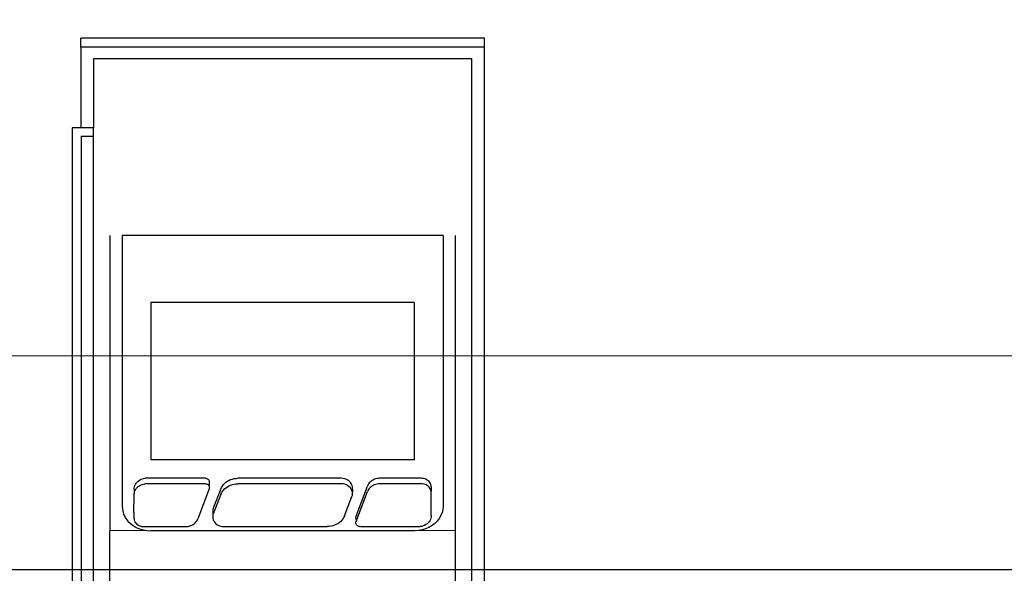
# Model space of a CAD drawing. Header units: millimetres. Extents: x 3351592 to 3400404, y -498420 to -470360.
# Tile 9 of 43: x 3354952 to 3355080, y -482180 to -482109. Entities that reach past the tile are written whole.
import ezdxf

# ---------------------------------------------------------------- set-up
doc = ezdxf.new("R2010")
doc.units = ezdxf.units.MM
doc.header["$LTSCALE"] = 3
doc.header["$MEASUREMENT"] = 0
doc.header["$PDMODE"] = 3
doc.header["$PDSIZE"] = -1
doc.layers.get('0').update_dxf_attribs({"linetype": 'CONTINUOUS'})
doc.layers.get('Defpoints').update_dxf_attribs({"linetype": 'CONTINUOUS'})
doc.layers.add('Civil-Wall-Text', color=7, linetype='CONTINUOUS', lineweight=0)
doc.layers.add('ELECTRICAL', color=7, linetype='CONTINUOUS')
doc.layers.add('Equipment', color=5, linetype='CONTINUOUS')
doc.styles.get("Standard").update_dxf_attribs({"font": 'arial.ttf'})
doc.dimstyles.new('TFS-Dim', dxfattribs={"dimtxt": 78, "dimasz": 20, "dimexe": 25, "dimexo": 25, "dimgap": 5, "dimtad": 0, "dimdec": 0, "dimzin": 0, "dimdsep": 46, "dimtxsty": 'Standard', "dimcen": 0.09, "dimclrd": 251, "dimclre": 251, "dimclrt": 251, "dimadec": 0, "dimazin": 0, "dimtfac": 1, "dimtdec": 0, "dimtofl": 0, "dimtmove": 0, "dimatfit": 3, "dimldrblk": 'DOT', "dimfxl": 0, "dimtolj": 1, "dimtzin": 0, "dimlwd": -1, "dimlwe": -1, "dimarcsym": 0})

# ---------------------------------------------------------------- blocks, each defined once
blk = doc.blocks.new('A$C80eb0365')
at = {"layer": 'Equipment'}
for p, q in [((50.282, 197.553), (50.282, 129.952)), ((15.101, 136.974), (15.101, 193.09)), ((16.21, 193.09), (16.21, 136.974)), ((14.284, 136.205), (14.284, 190.939)), ((51.444, 190.901), (51.437, 128.952)), ((17.668, 177.345), (17.668, 172.503)), ((48.824, 177.345), (48.824, 172.503)), ((20.997, 172.484), (17.668, 172.503)), ((17.668, 145.912), (17.668, 172.503)), ((19.781, 172.048), (20.057, 172.208)), ((20.057, 172.208), (20.356, 172.335)), ((20.356, 172.335), (20.671, 172.428)), ((20.517, 172.111), (20.632, 172.131)), ((20.632, 172.131), (20.749, 172.137)), ((20.671, 172.428), (20.997, 172.484)), ((20.749, 172.137), (24.471, 172.137)), ((20.997, 172.484), (21.329, 172.503)), ((45.163, 172.503), (21.329, 172.503)), ((24.471, 172.137), (24.596, 172.132)), ((24.596, 172.132), (24.719, 172.115)), ((27.645, 172.094), (27.801, 172.126)), ((27.801, 172.126), (27.96, 172.137)), ((27.96, 172.137), (37.269, 172.137)), ((37.439, 172.13), (37.269, 172.137)), ((37.607, 172.107), (37.439, 172.13)), ((40.17, 172.135), (40.104, 172.12)), ((40.237, 172.141), (40.17, 172.135)), ((40.305, 172.137), (40.237, 172.141)), ((40.305, 172.137), (45.65, 172.137)), ((45.495, 172.484), (45.163, 172.503)), ((48.824, 172.503), (45.495, 172.484)), ((45.821, 172.428), (45.495, 172.484)), ((45.785, 172.112), (45.65, 172.137)), ((46.136, 172.335), (45.821, 172.428)), ((46.434, 172.208), (46.136, 172.335)), ((46.711, 172.048), (46.434, 172.208)), ((48.824, 172.503), (48.824, 145.912)), ((18.98, 171.144), (19.127, 171.402)), ((19.127, 171.402), (19.312, 171.641)), ((19.312, 171.641), (19.531, 171.858)), ((19.531, 171.858), (19.781, 172.048)), ((19.853, 171.362), (19.861, 171.463)), ((19.853, 170.866), (19.853, 171.362)), ((19.861, 171.463), (19.884, 171.563)), ((19.884, 171.563), (19.921, 171.659)), ((19.921, 171.659), (19.973, 171.75)), ((19.973, 171.75), (20.038, 171.834)), ((20.038, 171.834), (20.116, 171.91)), ((20.116, 171.91), (20.204, 171.977)), ((20.204, 171.977), (20.301, 172.034)), ((20.301, 172.034), (20.406, 172.078)), ((20.406, 172.078), (20.517, 172.111)), ((24.719, 172.115), (24.839, 172.087)), ((24.839, 172.087), (24.956, 172.049)), ((24.956, 172.049), (25.067, 172)), ((25.067, 172), (25.172, 171.942)), ((25.172, 171.942), (25.27, 171.874)), ((25.27, 171.874), (25.358, 171.798)), ((25.358, 171.798), (25.438, 171.715)), ((25.438, 171.715), (25.506, 171.625)), ((25.506, 171.625), (25.564, 171.529)), ((25.564, 171.529), (25.61, 171.428)), ((26.626, 168.727), (25.61, 171.428)), ((26.947, 171.253), (26.958, 171.391)), ((26.961, 171.115), (26.947, 171.253)), ((26.958, 171.391), (26.994, 171.526)), ((26.994, 171.526), (27.055, 171.654)), ((27.055, 171.654), (27.137, 171.772)), ((27.137, 171.772), (27.241, 171.878)), ((27.241, 171.878), (27.362, 171.968)), ((27.362, 171.968), (27.498, 172.041)), ((27.498, 172.041), (27.645, 172.094)), ((37.771, 172.069), (37.607, 172.107)), ((37.929, 172.017), (37.771, 172.069)), ((38.081, 171.951), (37.929, 172.017)), ((38.223, 171.871), (38.081, 171.951)), ((38.356, 171.779), (38.223, 171.871)), ((38.477, 171.676), (38.356, 171.779)), ((38.584, 171.562), (38.477, 171.676)), ((38.678, 171.44), (38.584, 171.562)), ((38.756, 171.309), (38.678, 171.44)), ((38.818, 171.173), (38.756, 171.309)), ((39.853, 171.861), (39.846, 171.803)), ((39.846, 171.803), (39.85, 171.744)), ((39.846, 171.365), (39.866, 171.687)), ((39.846, 171.365), (39.85, 171.345)), ((39.85, 171.345), (39.846, 171.307)), ((39.846, 171.307), (39.85, 171.248)), ((39.85, 171.744), (39.866, 171.687)), ((39.85, 171.248), (39.866, 171.191)), ((39.871, 171.918), (39.853, 171.861)), ((39.866, 171.687), (40.88, 168.986)), ((39.9, 171.971), (39.871, 171.918)), ((39.939, 172.019), (39.9, 171.971)), ((39.987, 172.06), (39.939, 172.019)), ((40.043, 172.094), (39.987, 172.06)), ((40.104, 172.12), (40.043, 172.094)), ((45.915, 172.074), (45.785, 172.112)), ((46.038, 172.022), (45.915, 172.074)), ((46.154, 171.958), (46.038, 172.022)), ((46.26, 171.883), (46.154, 171.958)), ((46.356, 171.797), (46.26, 171.883)), ((46.439, 171.702), (46.356, 171.797)), ((46.508, 171.6), (46.439, 171.702)), ((46.564, 171.491), (46.508, 171.6)), ((46.604, 171.377), (46.564, 171.491)), ((46.628, 171.26), (46.604, 171.377)), ((46.636, 171.141), (46.628, 171.26)), ((46.961, 171.858), (46.711, 172.048)), ((47.18, 171.641), (46.961, 171.858)), ((47.365, 171.402), (47.18, 171.641)), ((47.512, 171.144), (47.365, 171.402)), ((18.786, 170.301), (18.808, 170.588)), ((18.808, 170.588), (18.873, 170.871)), ((18.873, 170.871), (18.98, 171.144)), ((19.853, 170.866), (19.856, 169.273)), ((26.947, 170.757), (26.961, 171.115)), ((26.961, 170.619), (26.947, 170.757)), ((26.999, 170.98), (26.961, 171.115)), ((26.999, 170.485), (26.961, 170.619)), ((27.674, 169.241), (26.999, 170.98)), ((27.674, 168.745), (26.999, 170.485)), ((38.818, 171.173), (39.492, 169.433)), ((39.866, 171.191), (40.88, 168.49)), ((46.636, 171.141), (46.636, 169.052)), ((47.619, 170.871), (47.512, 171.144)), ((47.684, 170.588), (47.619, 170.871)), ((47.706, 170.301), (47.684, 170.588)), ((18.786, 145.912), (18.786, 170.301)), ((47.706, 145.912), (47.706, 170.301)), ((19.856, 169.273), (19.864, 169.154)), ((19.856, 168.777), (19.864, 169.154)), ((19.856, 168.777), (19.864, 168.658)), ((19.864, 169.154), (19.888, 169.037)), ((19.864, 168.658), (19.888, 168.541)), ((19.888, 169.037), (19.928, 168.923)), ((19.928, 168.923), (19.983, 168.814)), ((19.983, 168.814), (20.053, 168.711)), ((20.053, 168.711), (20.136, 168.617)), ((20.136, 168.617), (20.231, 168.531)), ((26.642, 168.67), (26.626, 168.727)), ((26.639, 168.553), (26.646, 168.611)), ((26.646, 168.611), (26.642, 168.67)), ((27.674, 169.241), (27.736, 169.104)), ((27.674, 168.745), (27.736, 168.608)), ((27.736, 169.104), (27.814, 168.974)), ((27.736, 168.608), (27.814, 168.478)), ((27.814, 168.974), (27.908, 168.851)), ((27.908, 168.851), (28.015, 168.738)), ((28.015, 168.738), (28.136, 168.634)), ((28.136, 168.634), (28.269, 168.543)), ((39.354, 168.642), (39.251, 168.536)), ((39.437, 168.76), (39.354, 168.642)), ((39.498, 168.888), (39.437, 168.76)), ((39.492, 169.433), (39.531, 169.299)), ((39.534, 169.023), (39.498, 168.888)), ((39.531, 169.299), (39.545, 169.161)), ((39.545, 169.161), (39.534, 169.023)), ((39.545, 168.797), (39.534, 169.023)), ((39.545, 168.665), (39.534, 168.527)), ((39.545, 168.797), (39.545, 168.665)), ((40.925, 168.885), (40.88, 168.986)), ((40.983, 168.789), (40.925, 168.885)), ((41.052, 168.699), (40.983, 168.789)), ((41.131, 168.616), (41.052, 168.699)), ((41.22, 168.54), (41.131, 168.616)), ((46.451, 168.58), (46.374, 168.503)), ((46.516, 168.664), (46.451, 168.58)), ((46.568, 168.755), (46.516, 168.664)), ((46.605, 168.851), (46.568, 168.755)), ((46.628, 168.95), (46.605, 168.851)), ((46.636, 169.052), (46.628, 168.95)), ((46.636, 168.556), (46.628, 168.95)), ((19.888, 168.541), (19.928, 168.427)), ((19.928, 168.427), (19.983, 168.318)), ((19.983, 168.318), (20.053, 168.216)), ((20.053, 168.216), (20.136, 168.121)), ((20.136, 168.121), (20.231, 168.035)), ((20.231, 168.531), (20.338, 168.456)), ((20.231, 168.035), (20.338, 167.96)), ((20.338, 168.456), (20.454, 168.392)), ((20.338, 167.96), (20.454, 167.896)), ((20.454, 168.392), (20.577, 168.34)), ((20.454, 167.896), (20.577, 167.844)), ((20.577, 168.34), (20.707, 168.302)), ((20.577, 167.844), (20.707, 167.806)), ((20.707, 168.302), (20.842, 168.276)), ((20.707, 167.806), (20.842, 167.78)), ((26.3, 168.276), (20.842, 168.276)), ((26.3, 167.78), (20.842, 167.78)), ((26.3, 168.276), (26.322, 168.278)), ((26.3, 167.78), (26.322, 167.782)), ((26.322, 168.278), (26.388, 168.294)), ((26.322, 167.782), (26.388, 167.798)), ((26.388, 168.294), (26.449, 168.319)), ((26.388, 167.798), (26.449, 167.823)), ((26.449, 168.319), (26.504, 168.353)), ((26.449, 167.823), (26.504, 167.857)), ((26.504, 168.353), (26.553, 168.395)), ((26.504, 167.857), (26.553, 167.899)), ((26.553, 168.395), (26.592, 168.443)), ((26.553, 167.899), (26.592, 167.947)), ((26.592, 168.443), (26.621, 168.496)), ((26.592, 167.947), (26.621, 168)), ((26.621, 168.496), (26.639, 168.553)), ((26.642, 168.174), (26.621, 168.496)), ((26.621, 168), (26.639, 168.057)), ((26.639, 168.057), (26.646, 168.115)), ((26.646, 168.115), (26.642, 168.174)), ((27.814, 168.478), (27.908, 168.355)), ((27.908, 168.355), (28.015, 168.242)), ((28.015, 168.242), (28.136, 168.139)), ((28.136, 168.139), (28.269, 168.047)), ((28.269, 168.543), (28.411, 168.463)), ((28.269, 168.047), (28.411, 167.967)), ((28.411, 168.463), (28.563, 168.397)), ((28.411, 167.967), (28.563, 167.901)), ((28.563, 168.397), (28.721, 168.345)), ((28.563, 167.901), (28.721, 167.849)), ((28.721, 168.345), (28.885, 168.307)), ((28.721, 167.849), (28.885, 167.811)), ((28.885, 168.307), (29.053, 168.284)), ((28.885, 167.811), (29.053, 167.788)), ((29.053, 168.284), (29.223, 168.276)), ((29.053, 167.788), (29.223, 167.78)), ((38.532, 168.276), (29.223, 168.276)), ((38.532, 167.78), (29.223, 167.78)), ((38.691, 168.287), (38.532, 168.276)), ((38.691, 167.791), (38.532, 167.78)), ((38.846, 168.32), (38.691, 168.287)), ((38.846, 167.824), (38.691, 167.791)), ((38.994, 168.373), (38.846, 168.32)), ((38.994, 167.877), (38.846, 167.824)), ((39.13, 168.446), (38.994, 168.373)), ((39.13, 167.95), (38.994, 167.877)), ((39.251, 168.536), (39.13, 168.446)), ((39.251, 168.04), (39.13, 167.95)), ((39.354, 168.146), (39.251, 168.04)), ((39.437, 168.264), (39.354, 168.146)), ((39.498, 168.392), (39.437, 168.264)), ((39.534, 168.527), (39.498, 168.392)), ((40.925, 168.389), (40.88, 168.49)), ((40.983, 168.293), (40.925, 168.389)), ((41.052, 168.203), (40.983, 168.293)), ((41.131, 168.12), (41.052, 168.203)), ((41.22, 168.044), (41.131, 168.12)), ((41.317, 168.472), (41.22, 168.54)), ((41.317, 167.976), (41.22, 168.044)), ((41.422, 168.414), (41.317, 168.472)), ((41.422, 167.918), (41.317, 167.976)), ((41.533, 168.365), (41.422, 168.414)), ((41.533, 167.869), (41.422, 167.918)), ((41.65, 168.326), (41.533, 168.365)), ((41.65, 167.831), (41.533, 167.869)), ((41.77, 168.299), (41.65, 168.326)), ((41.77, 167.803), (41.65, 167.831)), ((41.894, 168.282), (41.77, 168.299)), ((41.894, 167.786), (41.77, 167.803)), ((42.018, 168.276), (41.894, 168.282)), ((42.018, 167.78), (41.894, 167.786)), ((45.741, 168.276), (42.018, 168.276)), ((45.741, 167.78), (42.018, 167.78)), ((45.858, 168.283), (45.741, 168.276)), ((45.858, 167.787), (45.741, 167.78)), ((45.972, 168.303), (45.858, 168.283)), ((45.972, 167.807), (45.858, 167.787)), ((46.083, 168.335), (45.972, 168.303)), ((46.083, 167.839), (45.972, 167.807)), ((46.188, 168.38), (46.083, 168.335)), ((46.188, 167.884), (46.083, 167.839)), ((46.286, 168.437), (46.188, 168.38)), ((46.286, 167.941), (46.188, 167.884)), ((46.374, 168.503), (46.286, 168.437)), ((46.374, 168.008), (46.286, 167.941)), ((46.451, 168.084), (46.374, 168.008)), ((46.516, 168.168), (46.451, 168.084)), ((46.568, 168.259), (46.516, 168.168)), ((46.605, 168.355), (46.568, 168.259)), ((46.628, 168.454), (46.605, 168.355)), ((46.636, 168.556), (46.628, 168.454)), ((45.109, 166.122), (21.383, 166.122)), ((21.383, 151.939), (21.383, 166.122)), ((45.109, 151.939), (45.109, 166.122)), ((45.109, 151.939), (21.383, 151.939)), ((47.706, 145.912), (18.786, 145.912)), ((15.101, 136.974), (16.21, 136.974)), ((16.21, 136.974), (16.21, 136.205)), ((15.055, 136.205), (14.284, 136.205)), ((15.055, 128.952), (15.055, 136.205)), ((16.21, 136.205), (15.055, 136.205)), ((16.21, 129.952), (16.21, 136.205)), ((16.21, 129.952), (50.282, 129.952)), ((51.437, 128.952), (15.055, 128.952)), ((15.055, 128.952), (15.055, 128.133)), ((51.437, 128.952), (51.437, 128.133)), ((51.437, 128.133), (15.055, 128.133))]:
    blk.add_line(p, q, dxfattribs=at)
blk = doc.blocks.new('*D220')
at = {"layer": 'Civil-Wall-Text', "color": 251, "ltscale": 3}
for p, q in [((3354851.76, -482460), (3354851.76, -482127.33)), ((3356961.69, -482460), (3356961.69, -482127.33)), ((3354871.76, -482152.33), (3355699.54, -482152.33)), ((3356941.69, -482152.33), (3356113.91, -482152.33))]:
    blk.add_line(p, q, dxfattribs=at)
for points in [[(3354871.76, -482149), (3354871.76, -482155.66), (3354851.76, -482152.33)], [(3356941.69, -482149), (3356941.69, -482155.66), (3356961.69, -482152.33)]]:
    blk.add_solid(points, dxfattribs=at)
at = {"layer": 'Defpoints', "color": 0, "ltscale": 3}
for p in [(3354851.76, -482152.33), (3354851.76, -482485), (3356961.69, -482485)]:
    blk.add_point(p, dxfattribs=at)
at = {"layer": 'Civil-Wall-Text', "color": 251, "ltscale": 3, "insert": (3355906.72, -482152.33), "char_height": 78, "attachment_point": 5}
blk.add_mtext("\\A1;2110 [7']", dxfattribs=at)
blk = doc.blocks.new('_Dot')
at = {"color": 0, "linetype": 'ByBlock', "lineweight": -2}
blk.add_line((-0.5, 0), (-1, 0), dxfattribs=at)
at = {"color": 0, "linetype": 'ByBlock', "lineweight": 0, "const_width": 0.5}
blk.add_lwpolyline([(-0.25, 0, 1), (0.25, 0, 1)], format="xyb", close=True, dxfattribs=at)
blk = doc.blocks.new('*D237')
at = {"layer": 'Civil-Wall-Text', "color": 251, "ltscale": 3}
for p, q in [((3354966.69, -480125), (3354745, -480125)), ((3354770, -480145), (3354770, -480999.73)), ((3354770, -482465), (3354770, -481610.27)), ((3354805, -482485), (3354745, -482485))]:
    blk.add_line(p, q, dxfattribs=at)
for points in [[(3354766.67, -480145), (3354773.33, -480145), (3354770, -480125)], [(3354766.67, -482465), (3354773.33, -482465), (3354770, -482485)]]:
    blk.add_solid(points, dxfattribs=at)
at = {"layer": 'Defpoints', "color": 0, "ltscale": 3}
for p in [(3354991.69, -480125), (3354770, -482485), (3354830, -482485)]:
    blk.add_point(p, dxfattribs=at)
at = {"layer": 'Civil-Wall-Text', "color": 251, "ltscale": 3, "insert": (3354770, -481305), "char_height": 78, "attachment_point": 5, "rotation": 90}
blk.add_mtext('\\A1;2360 [7\'-10"]', dxfattribs=at)
blk = doc.blocks.new('*D244')
at = {"layer": 'Defpoints', "color": 0, "ltscale": 3}
for p in [(3355176.99, -482180), (3355176.99, -482323.3), (3353901.76, -482390)]:
    blk.add_point(p, dxfattribs=at)
at = {"layer": 'ELECTRICAL', "color": 251, "ltscale": 3}
for p, q in [((3353901.76, -482365), (3353901.76, -482155)), ((3355176.99, -482298.3), (3355176.99, -482155)), ((3353921.76, -482180), (3354268.74, -482180)), ((3355156.99, -482180), (3354810, -482180))]:
    blk.add_line(p, q, dxfattribs=at)
for points in [[(3353921.76, -482176.67), (3353921.76, -482183.33), (3353901.76, -482180)], [(3355156.99, -482176.67), (3355156.99, -482183.33), (3355176.99, -482180)]]:
    blk.add_solid(points, dxfattribs=at)
at = {"layer": 'ELECTRICAL', "color": 251, "ltscale": 3, "insert": (3354539.37, -482180), "char_height": 78, "attachment_point": 5}
blk.add_mtext('\\A1;1275 [4\'-3"]', dxfattribs=at)

msp = doc.modelspace()

# ---------------------------------------------------------------- block references
at = {"layer": 'Equipment', "xscale": -1.433887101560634, "yscale": 1.433887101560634, "zscale": 1.433887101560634, "rotation": 180}
msp.add_blockref('A$C80eb0365', (3354938.71, -481927.58), dxfattribs=at)

# ---------------------------------------------------------------- dimensions: what is measured, and where the dimension line sits
at = {"layer": 'Civil-Wall-Text', "ltscale": 3}
dim = msp.add_linear_dim(base=(3354770, -482485), p1=(3354991.69, -480125), p2=(3354830, -482485), angle=90, dimstyle='TFS-Dim', dxfattribs=at)
dim.commit()
dim.dimension.update_dxf_attribs({"geometry": '*D237', "text_midpoint": (3354770, -481305)})
dim = msp.add_linear_dim(base=(3354851.76, -482152.33), p1=(3356961.69, -482485), p2=(3354851.76, -482485), dimstyle='TFS-Dim', dxfattribs=at)
dim.commit()
dim.dimension.update_dxf_attribs({"geometry": '*D220', "text_midpoint": (3355906.72, -482152.33)})
at = {"layer": 'ELECTRICAL', "ltscale": 3}
dim = msp.add_linear_dim(base=(3355176.99, -482180), p1=(3353901.76, -482390), p2=(3355176.99, -482323.3), dimstyle='TFS-Dim', dxfattribs=at)
dim.commit()
dim.dimension.update_dxf_attribs({"geometry": '*D244', "text_midpoint": (3354539.37, -482180)})

doc.saveas('drawing.dxf')
